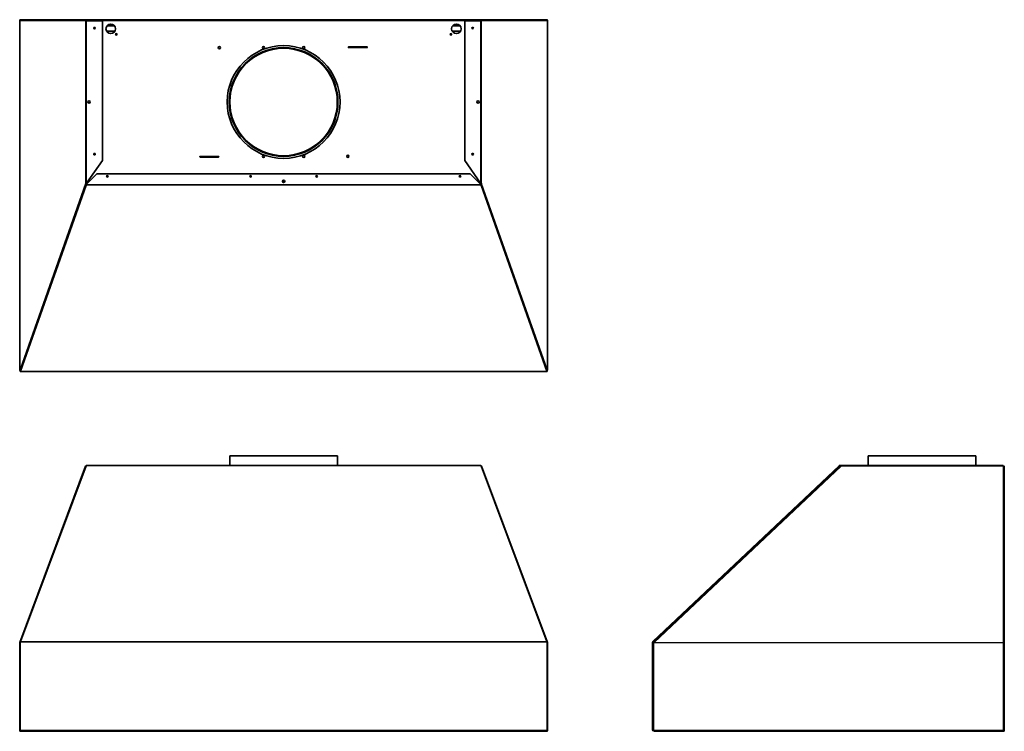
# Model space of a CAD drawing. Extents: x -7 to 82.4, y -1.5 to 63.1.
import ezdxf

# ---------------------------------------------------------------- set-up
doc = ezdxf.new("R2010")
doc.units = 0
doc.header["$MEASUREMENT"] = 0

msp = doc.modelspace()

# ---------------------------------------------------------------- linework, layer by layer
at = {"color": 7, "lineweight": 35}
for p, q in [((-6.959, 63.002), (-6.959, 31.283)), ((-6.954, 63.002), (-6.959, 63.002)), ((-6.871, 63.092), (-6.919, 63.092)), ((-6.919, 63.092), (-6.919, 63.077)), ((-6.87, 63.092), (-6.863, 63.092)), ((-0.886, 63.092), (-6.863, 63.092)), ((-0.886, 63.002), (-0.97, 63.002)), ((-0.915, 63.033), (-0.934, 63.033)), ((-0.915, 63.033), (-0.915, 63.053)), ((-0.886, 63.092), (0.435, 63.092)), ((-0.886, 63.062), (-0.861, 63.062)), ((-0.886, 63.062), (34.887, 63.062)), ((-0.886, 63.002), (0.552, 63.002)), ((0.435, 63.092), (0.435, 63.062)), ((33.566, 63.092), (0.435, 63.092)), ((0.552, 63.002), (0.552, 50.306)), ((34.887, 63.002), (33.449, 63.002)), ((33.449, 63.002), (33.449, 50.306)), ((34.887, 63.092), (33.566, 63.092)), ((33.566, 63.092), (33.566, 63.062)), ((34.887, 63.062), (34.862, 63.062)), ((34.887, 63.092), (40.864, 63.092)), ((34.971, 63.002), (34.887, 63.002)), ((34.917, 63.053), (34.917, 63.033)), ((34.936, 63.033), (34.917, 63.033)), ((40.871, 63.092), (40.864, 63.092)), ((40.921, 63.092), (40.872, 63.092)), ((40.921, 63.092), (40.921, 63.077)), ((40.955, 63.002), (40.961, 63.002)), ((40.961, 63.002), (40.961, 31.283)), ((0.93, 62.047), (1.692, 62.047)), ((0.963, 62.527), (1.659, 62.527)), ((32.31, 62.047), (33.072, 62.047)), ((32.343, 62.527), (33.039, 62.527)), ((24.58, 60.62), (22.906, 60.62)), ((22.906, 60.558), (24.58, 60.558)), ((-0.886, 48.264), (0.552, 50.306)), ((11.095, 50.683), (9.421, 50.683)), ((9.421, 50.621), (11.095, 50.621)), ((34.887, 48.264), (33.449, 50.306)), ((-0.92, 48.144), (0.05, 49.109)), ((0.05, 49.109), (33.951, 49.109)), ((33.951, 49.109), (34.921, 48.144)), ((-0.929, 48.103), (-6.895, 31.212)), ((-0.929, 48.083), (-6.895, 31.192)), ((-0.886, 48.264), (-0.97, 48.264)), ((-0.929, 48.083), (-0.929, 48.103)), ((-0.889, 48.248), (-0.889, 48.264)), ((-0.888, 48.199), (-0.888, 48.22)), ((-0.867, 48.199), (-0.888, 48.199)), ((-0.867, 48.199), (-0.866, 48.22)), ((-0.865, 48.199), (-0.867, 48.199)), ((34.866, 48.199), (34.868, 48.199)), ((34.868, 48.199), (34.868, 48.22)), ((34.868, 48.199), (34.889, 48.199)), ((34.887, 48.264), (34.971, 48.264)), ((34.889, 48.199), (34.889, 48.22)), ((34.891, 48.248), (34.891, 48.264)), ((34.93, 48.083), (34.93, 48.103)), ((40.896, 31.212), (34.93, 48.103)), ((40.896, 31.192), (34.93, 48.083)), ((-6.93, 31.283), (-6.93, 31.289)), ((40.931, 31.283), (40.931, 31.289)), ((-6.959, 31.283), (-6.93, 31.283)), ((-6.919, 31.283), (-6.93, 31.283)), ((-6.879, 31.259), (-6.919, 31.259)), ((-6.919, 31.249), (-6.919, 31.259)), ((-6.919, 31.208), (-6.919, 31.193)), ((-6.919, 31.193), (-6.919, 31.164)), ((40.921, 31.164), (-6.919, 31.164)), ((-6.889, 31.229), (-6.897, 31.229)), ((-6.895, 31.192), (-6.895, 31.212)), ((40.921, 31.259), (40.88, 31.259)), ((40.898, 31.229), (40.89, 31.229)), ((40.896, 31.192), (40.896, 31.212)), ((40.92, 31.283), (40.931, 31.283)), ((40.921, 31.249), (40.921, 31.259)), ((40.921, 31.208), (40.921, 31.193)), ((40.921, 31.193), (40.921, 31.164)), ((40.961, 31.283), (40.931, 31.283)), ((12.111, 23.511), (17.001, 23.511)), ((12.111, 23.511), (12.111, 22.615)), ((17.001, 23.511), (21.891, 23.511)), ((21.891, 23.511), (21.891, 22.615)), ((70.075, 23.511), (79.855, 23.511)), ((70.075, 23.511), (70.075, 22.615)), ((79.855, 23.511), (79.855, 22.615)), ((-0.97, 22.557), (-6.954, 6.552)), ((-0.929, 22.591), (-6.895, 6.64)), ((-0.933, 22.582), (-0.935, 22.581)), ((-0.929, 22.591), (-0.92, 22.615)), ((34.921, 22.615), (-0.92, 22.615)), ((34.921, 22.615), (34.93, 22.591)), ((40.896, 6.64), (34.93, 22.591)), ((34.934, 22.582), (34.936, 22.581)), ((34.971, 22.557), (40.955, 6.552)), ((50.537, 6.64), (67.428, 22.591)), ((50.557, 6.618), (67.448, 22.569)), ((52.03, 7.946), (67.285, 22.351)), ((52.03, 7.946), (67.285, 22.351)), ((67.285, 22.351), (67.543, 22.586)), ((67.285, 22.351), (67.543, 22.586)), ((67.428, 22.591), (67.448, 22.569)), ((68.454, 22.615), (67.49, 22.615)), ((67.49, 22.615), (67.49, 22.586)), ((67.546, 22.586), (67.49, 22.586)), ((67.544, 22.587), (67.545, 22.587)), ((67.545, 22.587), (67.558, 22.581)), ((67.61, 22.586), (67.548, 22.586)), ((67.548, 22.586), (67.558, 22.581)), ((67.558, 22.581), (67.563, 22.579)), ((67.558, 22.581), (67.61, 22.557)), ((67.593, 22.586), (67.61, 22.586)), ((82.347, 22.615), (67.61, 22.615)), ((67.61, 22.615), (67.61, 22.557)), ((82.347, 22.557), (82.347, 22.615)), ((82.437, 22.526), (82.437, 6.54)), ((50.646, 6.632), (52.03, 7.946)), ((50.646, 6.632), (52.03, 7.946)), ((-6.959, 6.521), (-6.959, -1.419)), ((-6.959, 6.521), (-6.919, 6.521)), ((-6.954, 6.552), (-6.926, 6.542)), ((-6.919, 6.575), (-6.895, 6.64)), ((-6.919, -1.411), (-6.919, 6.575)), ((40.896, 6.64), (40.921, 6.575)), ((40.921, -1.411), (40.921, 6.575)), ((40.961, 6.521), (40.921, 6.521)), ((40.955, 6.552), (40.927, 6.542)), ((40.961, 6.521), (40.961, -1.419)), ((50.538, 6.575), (50.509, 6.575)), ((50.509, -1.411), (50.509, 6.575)), ((50.537, 6.64), (50.557, 6.618)), ((50.538, -1.411), (50.538, 6.575)), ((50.628, 6.521), (50.538, 6.521)), ((50.613, 6.599), (50.646, 6.632)), ((50.613, 6.599), (50.646, 6.632)), ((50.633, 6.577), (50.613, 6.599)), ((50.633, 6.577), (50.613, 6.599)), ((50.628, 6.521), (50.661, 6.552)), ((50.628, 6.521), (50.657, 6.548)), ((82.347, 6.552), (82.347, 6.521)), ((82.347, 6.521), (82.378, 6.517)), ((82.378, 6.535), (82.378, 6.545)), ((82.407, 6.535), (82.378, 6.535)), ((82.378, 6.517), (82.378, 6.535)), ((82.437, 6.54), (82.407, 6.54)), ((82.407, 6.512), (82.407, 6.535)), ((82.437, 6.501), (82.437, 6.54)), ((82.437, -1.368), (82.437, 6.501)), ((-6.919, -1.419), (-6.959, -1.419)), ((-6.919, -1.411), (-6.919, -1.459)), ((-6.919, -1.453), (-6.919, -1.45)), ((40.921, -1.459), (-6.919, -1.459)), ((-6.919, -1.506), (-6.919, -1.494)), ((-6.919, -1.506), (-6.892, -1.506)), ((-5.099, -1.479), (-6.87, -1.479)), ((-5.099, -1.509), (-6.87, -1.509)), ((-5.076, -1.506), (39.078, -1.506)), ((39.1, -1.479), (40.871, -1.479)), ((39.1, -1.509), (40.871, -1.509)), ((40.894, -1.506), (40.921, -1.506)), ((40.921, -1.411), (40.921, -1.459)), ((40.961, -1.419), (40.921, -1.419)), ((40.921, -1.506), (40.921, -1.494)), ((50.628, -1.419), (50.54, -1.419)), ((50.628, -1.419), (50.628, -1.509)), ((82.292, -1.509), (50.628, -1.509)), ((82.292, -1.419), (82.292, -1.509)), ((82.292, -1.419), (82.347, -1.419)), ((82.298, -1.419), (82.298, -1.436)), ((82.327, -1.419), (82.327, -1.436)), ((82.378, -1.465), (82.378, -1.419)), ((82.378, -1.465), (82.394, -1.465)), ((82.437, -1.417), (82.407, -1.417)), ((82.407, -1.419), (82.407, -1.436)), ((82.407, -1.436), (82.407, -1.419)), ((82.437, -1.417), (82.437, -1.368)), ((82.437, -1.417), (82.437, -1.436))]:
    msp.add_line(p, q, dxfattribs=at)
at = {"color": 7, "lineweight": 13}
for p, q in [((-6.954, 63.002), (-6.954, 31.316)), ((-6.954, 63.002), (-0.97, 63.002)), ((-0.97, 63.002), (-0.97, 48.264)), ((-0.886, 63.002), (-0.886, 48.264)), ((0.552, 62.993), (33.449, 62.993)), ((34.887, 63.002), (34.887, 48.264)), ((40.955, 63.002), (34.971, 63.002)), ((34.971, 63.002), (34.971, 48.264)), ((40.955, 63.002), (40.955, 31.316)), ((1.713, 62.09), (0.908, 62.09)), ((33.093, 62.09), (32.288, 62.09)), ((-0.97, 48.264), (-6.954, 31.316)), ((34.93, 48.083), (-0.929, 48.083)), ((34.921, 48.144), (-0.92, 48.144)), ((-0.9, 48.164), (-0.888, 48.199)), ((-0.889, 48.248), (-0.816, 48.248)), ((34.817, 48.248), (34.891, 48.248)), ((34.901, 48.164), (34.889, 48.199)), ((34.971, 48.264), (40.955, 31.316)), ((40.896, 31.192), (-6.895, 31.192)), ((34.93, 22.591), (-0.929, 22.591)), ((50.613, 6.599), (67.545, 22.587)), ((67.61, 22.557), (50.661, 6.552)), ((82.347, 22.557), (67.61, 22.557)), ((82.347, 6.552), (82.347, 22.557)), ((40.921, 6.575), (-6.919, 6.575)), ((40.896, 6.64), (-6.895, 6.64)), ((82.347, 6.521), (50.628, 6.521)), ((50.628, 6.521), (50.628, -1.419)), ((82.347, 6.552), (50.661, 6.552)), ((82.347, -1.419), (82.347, 6.521)), ((-6.919, -1.411), (40.921, -1.411)), ((50.628, -1.419), (82.292, -1.419))]:
    msp.add_line(p, q, dxfattribs=at)
at = {"color": 7, "lineweight": 35}
for points in [[(-6.863, 63.092), (-6.877, 63.09), (-6.89, 63.087), (-6.903, 63.082), (-6.915, 63.074), (-6.926, 63.065), (-6.935, 63.054), (-6.943, 63.042), (-6.948, 63.029), (-6.952, 63.015), (-6.954, 63.002)], [(-0.89, 63.002), (-0.891, 63.014), (-0.893, 63.026), (-0.895, 63.036), (-0.899, 63.046), (-0.902, 63.052), (-0.905, 63.056), (-0.909, 63.06), (-0.912, 63.061), (-0.915, 63.062)], [(-0.89, 63.002), (-0.893, 63.012), (-0.897, 63.021), (-0.903, 63.028), (-0.909, 63.031), (-0.915, 63.033)], [(34.917, 63.062), (34.912, 63.061), (34.907, 63.057), (34.903, 63.052), (34.898, 63.041), (34.894, 63.027), (34.892, 63.012), (34.891, 63.002)], [(34.917, 63.033), (34.911, 63.032), (34.906, 63.029), (34.901, 63.025), (34.898, 63.02), (34.895, 63.015), (34.893, 63.009), (34.891, 63.002)], [(40.864, 63.092), (40.878, 63.09), (40.891, 63.087), (40.904, 63.082), (40.916, 63.074), (40.927, 63.065), (40.936, 63.054), (40.944, 63.042), (40.95, 63.029), (40.953, 63.016), (40.955, 63.002)], [(-0.92, 48.227), (-0.927, 48.233), (-0.933, 48.239), (-0.937, 48.247), (-0.941, 48.256), (-0.942, 48.264)], [(34.921, 48.227), (34.928, 48.233), (34.934, 48.239), (34.939, 48.247), (34.942, 48.256), (34.943, 48.264)], [(-6.954, 31.316), (-6.948, 31.307), (-6.941, 31.299), (-6.932, 31.291), (-6.924, 31.286), (-6.916, 31.281), (-6.903, 31.276), (-6.889, 31.271), (-6.875, 31.269)], [(40.955, 31.316), (40.95, 31.307), (40.942, 31.299), (40.933, 31.291), (40.925, 31.286), (40.917, 31.281), (40.904, 31.276), (40.89, 31.271), (40.876, 31.269)], [(-6.919, 31.193), (-6.912, 31.194), (-6.905, 31.199), (-6.899, 31.205), (-6.895, 31.212)], [(40.896, 31.212), (40.902, 31.203), (40.908, 31.197), (40.915, 31.194), (40.921, 31.193)], [(-6.954, 6.552), (-6.95, 6.561), (-6.944, 6.57), (-6.937, 6.577), (-6.931, 6.582), (-6.924, 6.586), (-6.913, 6.592)], [(-6.919, 6.545), (-6.923, 6.545), (-6.925, 6.544), (-6.926, 6.542)], [(40.955, 6.552), (40.951, 6.561), (40.945, 6.57), (40.938, 6.577), (40.932, 6.582), (40.925, 6.586), (40.914, 6.592)], [(40.921, 6.545), (40.925, 6.544), (40.926, 6.543), (40.927, 6.542)], [(50.661, 6.552), (50.641, 6.576), (50.632, 6.585), (50.624, 6.593), (50.617, 6.597), (50.615, 6.599), (50.614, 6.599), (50.613, 6.599), (50.613, 6.599)], [(50.657, 6.548), (50.645, 6.563), (50.637, 6.573), (50.633, 6.577), (50.633, 6.577), (50.633, 6.577)], [(50.657, 6.548), (50.644, 6.565), (50.634, 6.577)], [(82.437, 6.54), (82.436, 6.542), (82.435, 6.544), (82.428, 6.548), (82.419, 6.551), (82.41, 6.553), (82.4, 6.554), (82.387, 6.555), (82.373, 6.554), (82.347, 6.552)], [(82.407, 6.54), (82.407, 6.54), (82.406, 6.541), (82.404, 6.542), (82.399, 6.544), (82.386, 6.545), (82.371, 6.545), (82.354, 6.543), (82.347, 6.542)], [(82.347, 6.521), (82.391, 6.514), (82.411, 6.511), (82.427, 6.507), (82.433, 6.505), (82.436, 6.503), (82.436, 6.502), (82.437, 6.501)]]:
    msp.add_lwpolyline(points, dxfattribs=at)
for centre, radius in [((1.311, 62.262), 0.437), ((32.691, 62.262), 0.437), ((-0.167, 62.329), 0.068), ((1.811, 61.762), 0.068), ((32.191, 61.762), 0.068), ((34.168, 62.329), 0.068), ((11.171, 60.558), 0.098), ((17.001, 55.62), 5.125), ((17.001, 55.62), 4.937), ((17.001, 55.62), 4.89), ((17.001, 55.62), 4.875), ((15.171, 60.558), 0.098), ((18.83, 60.558), 0.098), ((-0.664, 55.63), 0.107), ((34.666, 55.63), 0.107), ((-0.167, 50.882), 0.068), ((15.171, 50.683), 0.098), ((18.83, 50.683), 0.098), ((22.83, 50.683), 0.098), ((34.168, 50.882), 0.068), ((0.991, 48.876), 0.068), ((14.001, 48.876), 0.068), ((17.001, 48.404), 0.106), ((20.001, 48.876), 0.068), ((33.011, 48.876), 0.068)]:
    msp.add_circle(centre, radius, dxfattribs=at)
at = {"color": 7, "lineweight": 13}
msp.add_circle((17.001, 55.62), 4.935, dxfattribs=at)
at = {"color": 7, "lineweight": 35}
for centre, radius, start, end in [((-6.87, 63.002), 0.0895, 90, 179.99999), ((40.871, 63.002), 0.0895, 0, 90), ((22.906, 60.589), 0.031, 90, 270), ((24.58, 60.589), 0.031, 270, 90), ((-0.664, 55.63), 0.106, 0.11006, 179.88441), ((34.666, 55.63), 0.106, 0.11006, 179.8844), ((9.421, 50.652), 0.031, 90, 270), ((11.095, 50.652), 0.031, 270, 90), ((0.991, 48.848), 0.068, 12.11655, 167.88352), ((14.001, 48.909), 0.068, 193.84837, 346.15164), ((17.001, 48.436), 0.106, 188.70103, 351.29902), ((20.001, 48.909), 0.068, 193.84837, 346.1517), ((33.011, 48.848), 0.068, 12.11655, 167.88352), ((-0.895, 48.277), 0.0762, 189.87321, 238.18037), ((-0.888, 48.289), 0.0891, 238.34514, 270.33195), ((-0.893, 48.271), 0.0518, 238.5843, 273.76991), ((34.889, 48.289), 0.0891, 269.66804, 301.65486), ((34.894, 48.271), 0.0518, 266.23009, 301.4157), ((34.896, 48.277), 0.0762, 301.81964, 350.12678), ((-6.86, 31.283), 0.0998, 160.59839, 180.02917), ((40.861, 31.283), 0.0998, 359.97082, 19.40162), ((-6.87, 31.283), 0.0895, 180.00001, 247.61665), ((-6.87, 31.283), 0.06, 179.99999, 250.37258), ((40.871, 31.283), 0.06, 289.62756, 360), ((40.871, 31.283), 0.0895, 292.38335, 360), ((-0.886, 22.526), 0.0895, 114.49426, 159.5), ((34.887, 22.526), 0.0895, 20.5, 65.50574), ((67.49, 22.526), 0.0895, 90, 133.36), ((67.49, 22.526), 0.06, 90, 133.36), ((67.593, 22.516), 0.0695, 90, 115.5575), ((82.338, 22.516), 0.0695, 30.62916, 82.1436), ((-6.87, 6.521), 0.0895, 159.5, 179.99999), ((-6.87, 6.521), 0.06, 159.5, 180.00001), ((-6.882, 6.526), 0.0467, 142.43685, 159.43013), ((40.884, 6.526), 0.0467, 20.56988, 37.56315), ((40.871, 6.521), 0.06, 360, 20.5), ((40.871, 6.521), 0.0895, 360, 20.5), ((50.598, 6.575), 0.0895, 133.36, 179.99999), ((50.598, 6.575), 0.06, 133.36, 180.00001), ((-6.87, -1.419), 0.0895, 180.00001, 270), ((-6.87, -1.419), 0.06, 180.00001, 214.41159), ((-6.87, -1.419), 0.06, 221.73864, 270), ((-5.099, -1.419), 0.06, 270, 318.26136), ((-5.099, -1.419), 0.0895, 270, 333.49333), ((39.1, -1.419), 0.0895, 206.50666, 270), ((39.1, -1.419), 0.06, 221.73864, 270), ((40.871, -1.419), 0.0895, 270, 0), ((40.871, -1.419), 0.06, 270, 318.26136), ((40.871, -1.419), 0.06, 325.58841, 0), ((50.556, -1.411), 0.0475, 180.00001, 350.8469), ((50.556, -1.411), 0.018, 180.00001, 335.17966), ((82.367, -1.436), 0.0695, 180.00001, 360), ((82.367, -1.436), 0.04, 180.00001, 360)]:
    msp.add_arc(centre, radius, start, end, dxfattribs=at)
for centre, major_axis, ratio, start_param, end_param in [((-0.886, 63.002), (0, 0.0895), 0.936672, 0, 1.570796), ((-0.886, 63.002), (0, 0.06), 0.936672, 0, 1.570796), ((34.887, 63.002), (0, 0.0895), 0.936672, 4.712389, 6.283185), ((34.887, 63.002), (0, 0.06), 0.936672, 4.712389, 6.283185), ((-0.954, 48.144), (0, -0.0599), 0.557378, 0.814257, 1.571866), ((-0.954, 48.144), (0, -0.0895), 0.373875, 0.814037, 1.571134), ((34.955, 48.144), (0, -0.0599), 0.557378, 4.71132, 5.468928), ((34.955, 48.144), (0, -0.0895), 0.373875, 4.712051, 5.469149), ((-6.919, 31.253), (0, -0.0895), 0.373978, 6.283177, 7.097131), ((40.921, 31.253), (0, -0.0895), 0.373978, 5.469239, 6.283194), ((-0.878, 22.547), (0.0927, -0.0049), 0.435321, 2.251357, 3.00538), ((34.879, 22.547), (0.0927, 0.0049), 0.435321, 0.136212, 0.890236), ((82.347, 22.526), (0.0895, 0), 0.350207, 0, 1.570796), ((82.347, 22.526), (-0.0895, 0), 0.350207, 3.141593, 4.11567)]:
    msp.add_ellipse(centre, major_axis=major_axis, ratio=ratio, start_param=start_param, end_param=end_param, dxfattribs=at)

doc.saveas('drawing.dxf')
